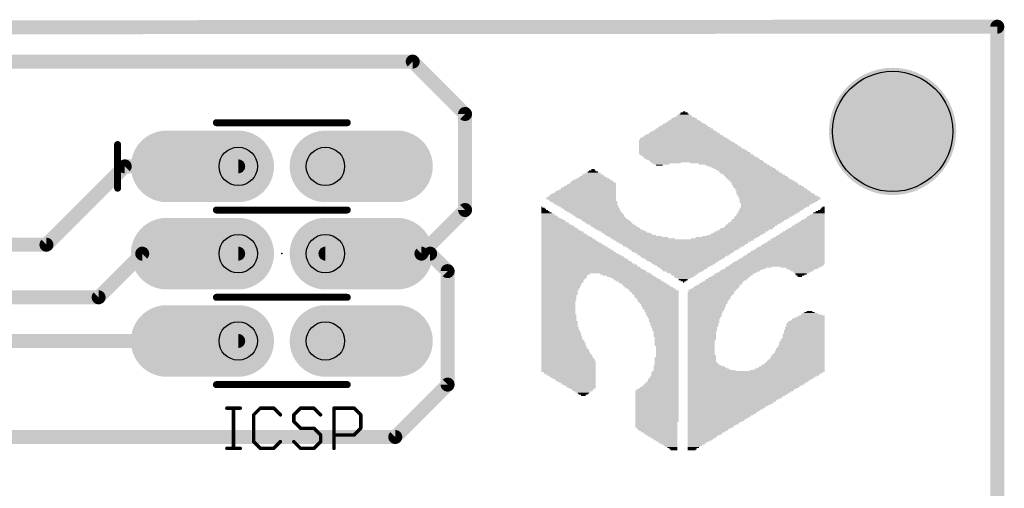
# Model space of a CAD drawing. Extents: x -0.6 to 56.6, y -0.1 to 45.4.
# Tile 11 of 11: x 27.9 to 56.6, y 31.8 to 45.4. Entities that reach past the tile are written whole.
import ezdxf

# ---------------------------------------------------------------- set-up
doc = ezdxf.new("R2010")
doc.units = 0
for name, color, linetype in [('1', 14, 'CONTINUOUS'), ('16', 174, 'CONTINUOUS'), ('17', 94, 'CONTINUOUS'), ('20', 178, 'CONTINUOUS'), ('21', 250, 'CONTINUOUS'), ('23', 178, 'CONTINUOUS'), ('25', 250, 'CONTINUOUS'), ('27', 250, 'CONTINUOUS'), ('29', 250, 'CONTINUOUS'), ('30', 250, 'CONTINUOUS'), ('44', 250, 'CONTINUOUS'), ('51', 250, 'CONTINUOUS')]:
    doc.layers.add(name, color=color, linetype=linetype)

# ---------------------------------------------------------------- blocks, each defined once
blk = doc.blocks.new('RECT')
blk.add_solid([(-0.5, -0.5), (0.5, -0.5), (-0.5, 0.5), (0.5, 0.5)])
blk = doc.blocks.new('OFFSETP100')
at = {"const_width": 1}
blk.add_lwpolyline([(0, 0), (1, 0)], dxfattribs=at)
at = {"const_width": 0.5}
for points in [[(0, 0.25, 1), (0, -0.25)], [(1, -0.25, 1), (1, 0.25)]]:
    blk.add_lwpolyline(points, format="xyb", dxfattribs=at)
blk = doc.blocks.new('ROUNDP')
at = {"const_width": 0.5}
blk.add_lwpolyline([(0, -0.25, 1), (0, 0.25, 1), (0, -0.25)], format="xyb", dxfattribs=at)

msp = doc.modelspace()

# ---------------------------------------------------------------- linework, layer by layer
at = {"layer": '1', "const_width": 0.4064}
for points in [[(56.388, 45.212), (-0.396, 45.179)], [(56.388, 0.127), (56.388, 45.212)], [(28.708, 38.868), (30.988, 41.148)], [(30.988, 41.148), (34.29, 41.148)], [(26.67, 38.868), (28.708, 38.868)], [(30.226, 37.338), (31.496, 38.608)], [(31.496, 38.608), (34.29, 38.608)], [(36.83, 38.608), (39.878, 38.608)], [(39.878, 38.608), (40.386, 38.1)], [(40.386, 38.1), (40.386, 34.798)], [(26.162, 37.338), (30.226, 37.338)], [(34.29, 36.068), (24.13, 36.068)], [(40.386, 34.798), (38.862, 33.274)], [(38.862, 33.274), (26.676, 33.274)]]:
    msp.add_lwpolyline(points, dxfattribs=at)
at = {"layer": '1', "const_width": 0.2032}
for points in [[(56.4896, 45.212, 1), (56.2864, 45.212)], [(56.3881, 45.1104, 1), (56.3879, 45.3136)], [(30.988, 41.2496, 1), (30.988, 41.0464)], [(31.0598, 41.0762, 1), (30.9162, 41.2198)], [(34.29, 41.0464, 1), (34.29, 41.2496)], [(28.6362, 38.9398, 1), (28.7798, 38.7962)], [(28.708, 38.7664, 1), (28.708, 38.9696)], [(31.496, 38.7096, 1), (31.496, 38.5064)], [(31.5678, 38.5362, 1), (31.4242, 38.6798)], [(34.29, 38.5064, 1), (34.29, 38.7096)], [(36.83, 38.7096, 1), (36.83, 38.5064)], [(39.9498, 38.6798, 1), (39.8062, 38.5362)], [(39.878, 38.5064, 1), (39.878, 38.7096)], [(40.4876, 38.1, 1), (40.2844, 38.1)], [(40.3142, 38.0282, 1), (40.4578, 38.1718)], [(30.1542, 37.4098, 1), (30.2978, 37.2662)], [(30.226, 37.2364, 1), (30.226, 37.4396)], [(34.29, 35.9664, 1), (34.29, 36.1696)], [(40.4578, 34.7262, 1), (40.3142, 34.8698)], [(40.2844, 34.798, 1), (40.4876, 34.798)], [(38.7902, 33.3458, 1), (38.9338, 33.2022)], [(38.862, 33.1724, 1), (38.862, 33.3756)]]:
    msp.add_lwpolyline(points, format="xyb", dxfattribs=at)
at = {"layer": '16', "const_width": 0.4064}
for points in [[(56.388, 45.212), (-0.396, 45.179)], [(56.388, 0.127), (56.388, 45.212)], [(12.192, 44.196), (39.37, 44.196)], [(39.37, 44.196), (40.894, 42.672)], [(40.894, 42.672), (40.894, 39.878)], [(40.894, 39.878), (39.624, 38.608)], [(39.624, 38.608), (36.83, 38.608)]]:
    msp.add_lwpolyline(points, dxfattribs=at)
at = {"layer": '16', "const_width": 0.2032}
for points in [[(56.4896, 45.212, 1), (56.2864, 45.212)], [(56.3881, 45.1104, 1), (56.3879, 45.3136)], [(39.4418, 44.2678, 1), (39.2982, 44.1242)], [(39.37, 44.0944, 1), (39.37, 44.2976)], [(40.9956, 42.672, 1), (40.7924, 42.672)], [(40.8222, 42.6002, 1), (40.9658, 42.7438)], [(40.7924, 39.878, 1), (40.9956, 39.878)], [(40.9658, 39.8062, 1), (40.8222, 39.9498)], [(36.83, 38.7096, 1), (36.83, 38.5064)], [(39.5522, 38.6798, 1), (39.6958, 38.5362)], [(39.624, 38.5064, 1), (39.624, 38.7096)]]:
    msp.add_lwpolyline(points, format="xyb", dxfattribs=at)
at = {"layer": '20', "const_width": 0.254}
for points in [[(56.388, 45.212), (-0.462, 45.245)], [(56.388, 0), (56.388, 45.212)]]:
    msp.add_lwpolyline(points, dxfattribs=at)
at = {"layer": '20', "const_width": 0.127}
for points in [[(56.4515, 45.212, 1), (56.3245, 45.212)], [(56.388, 45.1485, 1), (56.388, 45.2755)]]:
    msp.add_lwpolyline(points, format="xyb", dxfattribs=at)
at = {"layer": '20'}
msp.add_circle((53.34, 42.164), 1.75, dxfattribs=at)
at = {"layer": '21', "const_width": 0.2032}
for points in [[(33.655, 42.418), (37.465, 42.418)], [(30.78, 40.513), (30.78, 41.783)], [(37.465, 39.878), (33.655, 39.878)], [(37.465, 37.338), (33.655, 37.338)], [(37.465, 34.798), (33.655, 34.798)]]:
    msp.add_lwpolyline(points, dxfattribs=at)
at = {"layer": '21', "const_width": 0.1016}
for points in [[(33.655, 42.4688, 1), (33.655, 42.3672)], [(37.465, 42.3672, 1), (37.465, 42.4688)], [(30.8308, 41.783, 1), (30.7292, 41.783)], [(30.7292, 40.513, 1), (30.8308, 40.513)], [(33.655, 39.9288, 1), (33.655, 39.8272)], [(37.465, 39.8272, 1), (37.465, 39.9288)], [(33.655, 37.3888, 1), (33.655, 37.2872)], [(37.465, 37.2872, 1), (37.465, 37.3888)], [(33.655, 34.8488, 1), (33.655, 34.7472)], [(37.465, 34.7472, 1), (37.465, 34.8488)]]:
    msp.add_lwpolyline(points, format="xyb", dxfattribs=at)
at = {"layer": '23'}
msp.add_point((35.56, 38.608), dxfattribs=at)
at = {"layer": '27', "const_width": 0.1016}
for points in [[(33.9598, 34.1132), (34.3496, 34.1132)], [(34.1547, 32.9438), (34.1547, 34.1132)], [(34.9343, 34.1132), (34.7394, 33.9183)], [(35.3241, 34.1132), (34.9343, 34.1132)], [(35.519, 33.9183), (35.3241, 34.1132)], [(36.1037, 34.1132), (35.9088, 33.9183)], [(36.4935, 34.1132), (36.1037, 34.1132)], [(36.6884, 33.9183), (36.4935, 34.1132)], [(37.0782, 32.9438), (37.0782, 34.1132)], [(37.0782, 34.1132), (37.6629, 34.1132)], [(37.6629, 34.1132), (37.8578, 33.9183)], [(34.7394, 33.9183), (34.7394, 33.1387)], [(35.9088, 33.9183), (35.9088, 33.7234)], [(37.8578, 33.9183), (37.8578, 33.5285)], [(35.9088, 33.7234), (36.1037, 33.5285)], [(36.1037, 33.5285), (36.4935, 33.5285)], [(36.4935, 33.5285), (36.6884, 33.3336)], [(37.8578, 33.5285), (37.6629, 33.3336)], [(36.6884, 33.3336), (36.6884, 33.1387)], [(37.6629, 33.3336), (37.0782, 33.3336)], [(33.9598, 32.9438), (34.3496, 32.9438)], [(34.7394, 33.1387), (34.9343, 32.9438)], [(34.9343, 32.9438), (35.3241, 32.9438)], [(35.3241, 32.9438), (35.519, 33.1387)], [(36.1037, 32.9438), (35.9088, 33.1387)], [(36.4935, 32.9438), (36.1037, 32.9438)], [(36.6884, 33.1387), (36.4935, 32.9438)]]:
    msp.add_lwpolyline(points, dxfattribs=at)
at = {"layer": '27', "const_width": 0.0508}
for points in [[(33.9598, 34.1386, 1), (33.9598, 34.0878)], [(34.1801, 34.1132, 1), (34.1293, 34.1132)], [(34.3496, 34.0878, 1), (34.3496, 34.1386)], [(34.9343, 34.1386, 1), (34.9343, 34.0878)], [(34.9523, 34.0952, 1), (34.9163, 34.1312)], [(35.3421, 34.1312, 1), (35.3061, 34.0952)], [(35.3241, 34.0878, 1), (35.3241, 34.1386)], [(36.1037, 34.1386, 1), (36.1037, 34.0878)], [(36.1217, 34.0952, 1), (36.0857, 34.1312)], [(36.5115, 34.1312, 1), (36.4755, 34.0952)], [(36.4935, 34.0878, 1), (36.4935, 34.1386)], [(37.1036, 34.1132, 1), (37.0528, 34.1132)], [(37.0782, 34.1386, 1), (37.0782, 34.0878)], [(37.6808, 34.1312, 1), (37.6449, 34.0952)], [(37.6629, 34.0878, 1), (37.6629, 34.1386)], [(34.7214, 33.9363, 1), (34.7574, 33.9003)], [(34.7648, 33.9183, 1), (34.714, 33.9183)], [(35.501, 33.9003, 1), (35.537, 33.9363)], [(35.8908, 33.9363, 1), (35.9268, 33.9003)], [(35.9342, 33.9183, 1), (35.8834, 33.9183)], [(36.6704, 33.9003, 1), (36.7064, 33.9363)], [(37.8832, 33.9183, 1), (37.8324, 33.9183)], [(37.8398, 33.9003, 1), (37.8757, 33.9363)], [(35.9268, 33.7414, 1), (35.8908, 33.7054)], [(35.8834, 33.7234, 1), (35.9342, 33.7234)], [(36.1037, 33.5539, 1), (36.1037, 33.5031)], [(36.0857, 33.5105, 1), (36.1217, 33.5465)], [(36.5115, 33.5465, 1), (36.4755, 33.5105)], [(36.4935, 33.5031, 1), (36.4935, 33.5539)], [(37.8324, 33.5285, 1), (37.8832, 33.5285)], [(37.8757, 33.5105, 1), (37.8398, 33.5465)], [(36.7138, 33.3336, 1), (36.663, 33.3336)], [(36.6704, 33.3156, 1), (36.7064, 33.3516)], [(37.0782, 33.359, 1), (37.0782, 33.3082)], [(37.6449, 33.3516, 1), (37.6808, 33.3156)], [(37.6629, 33.3082, 1), (37.6629, 33.359)], [(33.9598, 32.9692, 1), (33.9598, 32.9184)], [(34.1293, 32.9438, 1), (34.1801, 32.9438)], [(34.3496, 32.9184, 1), (34.3496, 32.9692)], [(34.7574, 33.1567, 1), (34.7214, 33.1207)], [(34.714, 33.1387, 1), (34.7648, 33.1387)], [(34.9343, 32.9692, 1), (34.9343, 32.9184)], [(34.9163, 32.9258, 1), (34.9523, 32.9618)], [(35.3061, 32.9618, 1), (35.3421, 32.9258)], [(35.3241, 32.9184, 1), (35.3241, 32.9692)], [(35.537, 33.1207, 1), (35.501, 33.1567)], [(35.9268, 33.1567, 1), (35.8908, 33.1207)], [(36.1037, 32.9692, 1), (36.1037, 32.9184)], [(36.0857, 32.9258, 1), (36.1217, 32.9618)], [(36.4755, 32.9618, 1), (36.5115, 32.9258)], [(36.4935, 32.9184, 1), (36.4935, 32.9692)], [(36.663, 33.1387, 1), (36.7138, 33.1387)], [(36.7064, 33.1207, 1), (36.6704, 33.1567)], [(37.0528, 32.9438, 1), (37.1036, 32.9438)]]:
    msp.add_lwpolyline(points, format="xyb", dxfattribs=at)
at = {"layer": '29', "const_width": 1.8516}
msp.add_lwpolyline([(53.34, 41.2382, 1), (53.34, 43.0898, 1), (53.34, 41.2382)], format="xyb", dxfattribs=at)
at = {"layer": '30', "const_width": 1.8516}
msp.add_lwpolyline([(53.34, 41.2382, 1), (53.34, 43.0898, 1), (53.34, 41.2382)], format="xyb", dxfattribs=at)
at = {"layer": '44'}
for centre in [(34.29, 41.148), (36.83, 41.148), (34.29, 38.608), (36.83, 38.608), (34.29, 36.068), (36.83, 36.068)]:
    msp.add_circle(centre, 0.5588, dxfattribs=at)

# ---------------------------------------------------------------- block references
at = {"layer": '17', "rotation": 180}
for name, p, xscale, yscale in [('OFFSETP100', (34.29, 41.148), 1.8796, 1.8796), ('OFFSETP100', (34.29, 41.148), 1.8796, 1.8796), ('ROUNDP', (34.29, 41.148), 1.6764, 1.6764), ('ROUNDP', (34.29, 41.148), 1.6764, 1.6764), ('ROUNDP', (34.29, 41.148), 1.6764, 1.6764), ('ROUNDP', (34.29, 41.148), 1.6764, 1.6764), ('ROUNDP', (34.29, 41.148), 1.6764, 1.6764), ('ROUNDP', (34.29, 41.148), 1.6764, 1.6764), ('ROUNDP', (34.29, 41.148), 1.6764, 1.6764), ('ROUNDP', (34.29, 41.148), 1.6764, 1.6764), ('ROUNDP', (34.29, 41.148), 1.6764, 1.6764), ('ROUNDP', (34.29, 41.148), 1.6764, 1.6764), ('ROUNDP', (34.29, 41.148), 1.6764, 1.6764), ('ROUNDP', (34.29, 41.148), 1.6764, 1.6764), ('ROUNDP', (34.29, 41.148), 1.6764, 1.6764), ('ROUNDP', (34.29, 41.148), 1.6764, 1.6764), ('OFFSETP100', (34.29, 38.608), 1.8796, 1.8796), ('OFFSETP100', (34.29, 38.608), 1.8796, 1.8796), ('ROUNDP', (34.29, 38.608), 1.6764, 1.6764), ('ROUNDP', (34.29, 38.608), 1.6764, 1.6764), ('ROUNDP', (34.29, 38.608), 1.6764, 1.6764), ('ROUNDP', (34.29, 38.608), 1.6764, 1.6764), ('ROUNDP', (34.29, 38.608), 1.6764, 1.6764), ('ROUNDP', (34.29, 38.608), 1.6764, 1.6764), ('ROUNDP', (34.29, 38.608), 1.6764, 1.6764), ('ROUNDP', (34.29, 38.608), 1.6764, 1.6764), ('ROUNDP', (34.29, 38.608), 1.6764, 1.6764), ('ROUNDP', (34.29, 38.608), 1.6764, 1.6764), ('ROUNDP', (34.29, 38.608), 1.6764, 1.6764), ('ROUNDP', (34.29, 38.608), 1.6764, 1.6764), ('ROUNDP', (34.29, 38.608), 1.6764, 1.6764), ('ROUNDP', (34.29, 38.608), 1.6764, 1.6764), ('OFFSETP100', (34.29, 36.068), 1.8796, 1.8796), ('OFFSETP100', (34.29, 36.068), 1.8796, 1.8796), ('ROUNDP', (34.29, 36.068), 1.6764, 1.6764), ('ROUNDP', (34.29, 36.068), 1.6764, 1.6764), ('ROUNDP', (34.29, 36.068), 1.6764, 1.6764), ('ROUNDP', (34.29, 36.068), 1.6764, 1.6764), ('ROUNDP', (34.29, 36.068), 1.6764, 1.6764), ('ROUNDP', (34.29, 36.068), 1.6764, 1.6764), ('ROUNDP', (34.29, 36.068), 1.6764, 1.6764), ('ROUNDP', (34.29, 36.068), 1.6764, 1.6764), ('ROUNDP', (34.29, 36.068), 1.6764, 1.6764), ('ROUNDP', (34.29, 36.068), 1.6764, 1.6764), ('ROUNDP', (34.29, 36.068), 1.6764, 1.6764), ('ROUNDP', (34.29, 36.068), 1.6764, 1.6764), ('ROUNDP', (34.29, 36.068), 1.6764, 1.6764), ('ROUNDP', (34.29, 36.068), 1.6764, 1.6764)]:
    msp.add_blockref(name, p, dxfattribs=dict(at, xscale=xscale, yscale=yscale))
at = {"layer": '17'}
for name, p, xscale, yscale in [('OFFSETP100', (36.83, 41.148), 1.8796, 1.8796), ('OFFSETP100', (36.83, 41.148), 1.8796, 1.8796), ('ROUNDP', (36.83, 41.148), 1.6764, 1.6764), ('ROUNDP', (36.83, 41.148), 1.6764, 1.6764), ('ROUNDP', (36.83, 41.148), 1.6764, 1.6764), ('ROUNDP', (36.83, 41.148), 1.6764, 1.6764), ('ROUNDP', (36.83, 41.148), 1.6764, 1.6764), ('ROUNDP', (36.83, 41.148), 1.6764, 1.6764), ('ROUNDP', (36.83, 41.148), 1.6764, 1.6764), ('ROUNDP', (36.83, 41.148), 1.6764, 1.6764), ('ROUNDP', (36.83, 41.148), 1.6764, 1.6764), ('ROUNDP', (36.83, 41.148), 1.6764, 1.6764), ('ROUNDP', (36.83, 41.148), 1.6764, 1.6764), ('ROUNDP', (36.83, 41.148), 1.6764, 1.6764), ('ROUNDP', (36.83, 41.148), 1.6764, 1.6764), ('ROUNDP', (36.83, 41.148), 1.6764, 1.6764), ('OFFSETP100', (36.83, 38.608), 1.8796, 1.8796), ('OFFSETP100', (36.83, 38.608), 1.8796, 1.8796), ('ROUNDP', (36.83, 38.608), 1.6764, 1.6764), ('ROUNDP', (36.83, 38.608), 1.6764, 1.6764), ('ROUNDP', (36.83, 38.608), 1.6764, 1.6764), ('ROUNDP', (36.83, 38.608), 1.6764, 1.6764), ('ROUNDP', (36.83, 38.608), 1.6764, 1.6764), ('ROUNDP', (36.83, 38.608), 1.6764, 1.6764), ('ROUNDP', (36.83, 38.608), 1.6764, 1.6764), ('ROUNDP', (36.83, 38.608), 1.6764, 1.6764), ('ROUNDP', (36.83, 38.608), 1.6764, 1.6764), ('ROUNDP', (36.83, 38.608), 1.6764, 1.6764), ('ROUNDP', (36.83, 38.608), 1.6764, 1.6764), ('ROUNDP', (36.83, 38.608), 1.6764, 1.6764), ('ROUNDP', (36.83, 38.608), 1.6764, 1.6764), ('ROUNDP', (36.83, 38.608), 1.6764, 1.6764), ('OFFSETP100', (36.83, 36.068), 1.8796, 1.8796), ('OFFSETP100', (36.83, 36.068), 1.8796, 1.8796), ('ROUNDP', (36.83, 36.068), 1.6764, 1.6764), ('ROUNDP', (36.83, 36.068), 1.6764, 1.6764), ('ROUNDP', (36.83, 36.068), 1.6764, 1.6764), ('ROUNDP', (36.83, 36.068), 1.6764, 1.6764), ('ROUNDP', (36.83, 36.068), 1.6764, 1.6764), ('ROUNDP', (36.83, 36.068), 1.6764, 1.6764), ('ROUNDP', (36.83, 36.068), 1.6764, 1.6764), ('ROUNDP', (36.83, 36.068), 1.6764, 1.6764), ('ROUNDP', (36.83, 36.068), 1.6764, 1.6764), ('ROUNDP', (36.83, 36.068), 1.6764, 1.6764), ('ROUNDP', (36.83, 36.068), 1.6764, 1.6764), ('ROUNDP', (36.83, 36.068), 1.6764, 1.6764), ('ROUNDP', (36.83, 36.068), 1.6764, 1.6764), ('ROUNDP', (36.83, 36.068), 1.6764, 1.6764)]:
    msp.add_blockref(name, p, dxfattribs=dict(at, xscale=xscale, yscale=yscale))
at = {"layer": '25', "yscale": 0.033}
for p, xscale in [((47.2725, 42.702), 0.198), ((47.2725, 42.735), 0.066), ((47.2725, 42.405), 1.122), ((47.2725, 42.438), 0.99), ((47.2725, 42.471), 0.924), ((47.2725, 42.504), 0.792), ((47.2725, 42.537), 0.726), ((47.2725, 42.57), 0.594), ((47.2725, 42.603), 0.462), ((47.2725, 42.636), 0.396), ((47.2725, 42.669), 0.264), ((47.256, 42.141), 1.947), ((47.2725, 42.174), 1.848), ((47.2725, 42.207), 1.716), ((47.2725, 42.24), 1.65), ((47.2725, 42.273), 1.518), ((47.256, 42.306), 1.419), ((47.2725, 42.339), 1.32), ((47.2725, 42.372), 1.254), ((47.2725, 41.91), 2.64), ((47.3055, 41.877), 2.706), ((47.3385, 41.844), 2.772), ((47.2725, 41.943), 2.574), ((47.256, 41.976), 2.475), ((47.256, 42.009), 2.343), ((47.256, 42.042), 2.277), ((47.256, 42.075), 2.145), ((47.2725, 42.108), 2.046), ((47.355, 41.811), 2.805), ((47.388, 41.778), 2.871), ((47.4045, 41.745), 2.904), ((47.4375, 41.712), 2.97), ((47.454, 41.679), 3.003), ((47.487, 41.646), 3.069), ((47.52, 41.613), 3.135), ((47.5365, 41.58), 3.168), ((47.5695, 41.547), 3.234), ((47.586, 41.514), 3.267), ((47.6355, 41.481), 3.3), ((47.685, 41.448), 3.267), ((47.7345, 41.415), 3.3), ((47.784, 41.382), 3.333), ((47.8335, 41.349), 3.3), ((47.8995, 41.316), 3.3), ((47.9325, 41.283), 3.3), ((44.616, 40.986), 0.297), ((44.5995, 41.019), 0.198), ((44.616, 41.052), 0.099), ((46.7445, 41.25), 0.858), ((46.6125, 41.217), 0.462), ((46.5465, 41.184), 0.198), ((48.5265, 41.25), 2.178), ((48.6915, 41.217), 1.98), ((48.8235, 41.184), 1.848), ((48.873, 41.151), 1.815), ((48.9555, 41.118), 1.782), ((49.0215, 41.085), 1.782), ((49.071, 41.052), 1.749), ((49.137, 41.019), 1.749), ((49.17, 40.986), 1.749), ((44.5995, 40.689), 1.254), ((44.5995, 40.722), 1.188), ((44.5995, 40.755), 1.056), ((44.616, 40.788), 0.957), ((44.616, 40.821), 0.825), ((44.5995, 40.854), 0.726), ((44.616, 40.887), 0.627), ((44.5995, 40.92), 0.528), ((44.616, 40.953), 0.429), ((49.2195, 40.953), 1.782), ((49.269, 40.92), 1.749), ((49.3185, 40.887), 1.782), ((49.368, 40.854), 1.815), ((49.401, 40.821), 1.815), ((49.434, 40.788), 1.815), ((49.4835, 40.755), 1.848), ((49.533, 40.722), 1.881), ((49.5825, 40.689), 1.914), ((44.418, 40.425), 1.749), ((44.451, 40.458), 1.683), ((44.484, 40.491), 1.617), ((44.5005, 40.524), 1.584), ((44.5335, 40.557), 1.518), ((44.5665, 40.59), 1.452), ((44.583, 40.623), 1.419), ((44.616, 40.656), 1.353), ((49.6155, 40.656), 1.914), ((49.632, 40.623), 1.947), ((49.6815, 40.59), 1.98), ((49.7145, 40.557), 2.046), ((49.7475, 40.524), 2.046), ((49.797, 40.491), 2.079), ((49.8135, 40.458), 2.112), ((49.863, 40.425), 2.145), ((44.2695, 40.227), 2.046), ((44.286, 40.194), 2.013), ((44.3025, 40.26), 1.98), ((44.319, 40.293), 1.947), ((44.319, 40.161), 1.947), ((44.3355, 40.326), 1.914), ((44.352, 40.128), 1.947), ((44.3685, 40.359), 1.848), ((44.4015, 40.392), 1.782), ((49.8795, 40.392), 2.178), ((49.9125, 40.359), 2.244), ((49.9455, 40.326), 2.244), ((49.9785, 40.293), 2.31), ((50.028, 40.26), 2.343), ((50.0445, 40.227), 2.376), ((50.061, 40.194), 2.343), ((50.028, 40.161), 2.277), ((50.0115, 40.128), 2.244), ((43.131, 39.963), 0.033), ((43.164, 39.93), 0.099), ((43.1805, 39.897), 0.132), ((43.2135, 39.864), 0.198), ((43.23, 39.831), 0.231), ((44.385, 40.095), 1.881), ((44.4015, 40.062), 1.848), ((44.4345, 40.029), 1.782), ((44.484, 39.996), 1.749), ((44.517, 39.963), 1.683), ((44.55, 39.93), 1.683), ((44.583, 39.897), 1.617), ((44.616, 39.864), 1.617), ((44.649, 39.831), 1.551), ((49.764, 39.864), 1.815), ((49.7475, 39.831), 1.782), ((49.9785, 40.095), 2.178), ((49.83, 39.93), 1.881), ((49.8135, 39.897), 1.848), ((49.962, 40.062), 2.079), ((49.929, 40.029), 2.013), ((49.9125, 39.996), 1.98), ((49.8795, 39.963), 1.914), ((51.2325, 39.831), 0.264), ((51.2655, 39.864), 0.198), ((51.2985, 39.897), 0.132), ((51.315, 39.93), 0.099), ((51.3315, 39.963), 0.066), ((43.263, 39.798), 0.297), ((43.296, 39.765), 0.363), ((43.3125, 39.732), 0.396), ((43.3455, 39.699), 0.462), ((43.362, 39.666), 0.495), ((43.395, 39.633), 0.561), ((43.428, 39.6), 0.627), ((43.461, 39.567), 0.693), ((44.6985, 39.798), 1.518), ((44.7315, 39.765), 1.518), ((44.781, 39.732), 1.485), ((44.7975, 39.699), 1.452), ((44.847, 39.666), 1.419), ((44.8965, 39.633), 1.386), ((44.946, 39.6), 1.353), ((44.9955, 39.567), 1.386), ((49.4505, 39.6), 1.584), ((49.4175, 39.567), 1.518), ((49.533, 39.666), 1.617), ((49.5165, 39.633), 1.584), ((49.5825, 39.699), 1.65), ((49.632, 39.732), 1.683), ((49.698, 39.798), 1.749), ((49.6815, 39.765), 1.716), ((51.018, 39.567), 0.693), ((51.051, 39.6), 0.627), ((51.084, 39.633), 0.561), ((51.1005, 39.666), 0.528), ((51.117, 39.699), 0.495), ((51.15, 39.732), 0.429), ((51.183, 39.765), 0.363), ((51.1995, 39.798), 0.33), ((43.4775, 39.534), 0.726), ((43.5105, 39.501), 0.792), ((43.527, 39.468), 0.825), ((43.56, 39.435), 0.891), ((43.593, 39.402), 0.957), ((43.6095, 39.369), 0.99), ((43.6425, 39.336), 1.056), ((43.659, 39.303), 1.089), ((43.692, 39.27), 1.155), ((45.045, 39.534), 1.353), ((45.078, 39.501), 1.353), ((45.1275, 39.468), 1.32), ((45.1935, 39.435), 1.32), ((45.2265, 39.402), 1.32), ((45.2925, 39.369), 1.32), ((45.3255, 39.336), 1.32), ((45.3915, 39.303), 1.32), ((45.4575, 39.27), 1.32), ((48.972, 39.27), 1.485), ((49.0215, 39.303), 1.452), ((49.0875, 39.336), 1.518), ((49.1535, 39.369), 1.452), ((49.1865, 39.402), 1.452), ((49.236, 39.435), 1.485), ((49.269, 39.468), 1.485), ((49.3185, 39.501), 1.518), ((49.3845, 39.534), 1.518), ((50.787, 39.27), 1.155), ((50.8035, 39.303), 1.122), ((50.8365, 39.336), 1.056), ((50.8695, 39.369), 0.99), ((50.886, 39.402), 0.957), ((50.919, 39.435), 0.891), ((50.9355, 39.468), 0.858), ((50.9685, 39.501), 0.792), ((51.0015, 39.534), 0.726), ((43.725, 39.237), 1.221), ((43.7415, 39.204), 1.254), ((43.7745, 39.171), 1.32), ((43.791, 39.138), 1.353), ((43.824, 39.105), 1.419), ((43.857, 39.072), 1.485), ((43.8735, 39.039), 1.518), ((43.9065, 39.006), 1.584), ((43.923, 38.973), 1.617), ((45.5235, 39.237), 1.32), ((45.5895, 39.204), 1.386), ((45.6555, 39.171), 1.386), ((45.7215, 39.138), 1.452), ((45.837, 39.105), 1.551), ((45.969, 39.072), 1.683), ((46.0845, 39.039), 1.848), ((47.256, 39.006), 4.059), ((47.256, 38.973), 3.927), ((48.3945, 39.039), 1.848), ((48.4935, 39.072), 1.782), ((48.6255, 39.105), 1.65), ((48.708, 39.138), 1.551), ((48.7905, 39.171), 1.518), ((48.8565, 39.204), 1.518), ((48.906, 39.237), 1.485), ((50.5395, 38.973), 1.65), ((50.5725, 39.006), 1.584), ((50.589, 39.039), 1.551), ((50.622, 39.072), 1.485), ((50.655, 39.105), 1.419), ((50.6715, 39.138), 1.386), ((50.7045, 39.171), 1.32), ((50.721, 39.204), 1.287), ((50.754, 39.237), 1.221), ((43.956, 38.94), 1.683), ((43.989, 38.907), 1.749), ((44.0055, 38.874), 1.782), ((44.0385, 38.841), 1.848), ((44.0715, 38.808), 1.914), ((44.088, 38.775), 1.947), ((44.121, 38.742), 2.013), ((44.154, 38.709), 2.079), ((47.2395, 38.94), 3.828), ((47.256, 38.907), 3.729), ((47.256, 38.874), 3.597), ((47.256, 38.841), 3.531), ((47.256, 38.808), 3.399), ((47.256, 38.775), 3.267), ((47.256, 38.742), 3.201), ((47.256, 38.709), 3.069), ((50.325, 38.709), 2.079), ((50.358, 38.742), 2.013), ((50.3745, 38.775), 1.98), ((50.4075, 38.808), 1.914), ((50.4405, 38.841), 1.848), ((50.457, 38.874), 1.815), ((50.49, 38.907), 1.749), ((50.523, 38.94), 1.683), ((44.1705, 38.676), 2.112), ((44.2035, 38.643), 2.178), ((44.22, 38.61), 2.211), ((44.253, 38.577), 2.277), ((44.286, 38.544), 2.343), ((44.319, 38.511), 2.409), ((44.3355, 38.478), 2.442), ((44.3685, 38.445), 2.508), ((44.385, 38.412), 2.541), ((47.2395, 38.676), 2.97), ((47.256, 38.643), 2.871), ((47.256, 38.61), 2.739), ((47.256, 38.577), 2.673), ((47.256, 38.544), 2.541), ((47.2395, 38.511), 2.442), ((47.256, 38.478), 2.343), ((47.256, 38.445), 2.211), ((47.2395, 38.412), 2.112), ((50.094, 38.412), 2.541), ((50.1105, 38.445), 2.508), ((50.1435, 38.478), 2.442), ((50.1765, 38.511), 2.376), ((50.193, 38.544), 2.343), ((50.226, 38.577), 2.277), ((50.2425, 38.61), 2.244), ((50.2755, 38.643), 2.178), ((50.292, 38.676), 2.145), ((44.418, 38.379), 2.607), ((44.4345, 38.346), 2.64), ((44.4675, 38.313), 2.706), ((44.5005, 38.28), 2.772), ((44.517, 38.247), 2.805), ((44.55, 38.214), 2.871), ((44.5665, 38.181), 2.904), ((44.5995, 38.148), 2.97), ((44.6325, 38.115), 3.036), ((47.256, 38.379), 2.013), ((47.256, 38.346), 1.881), ((47.256, 38.313), 1.815), ((47.256, 38.28), 1.683), ((47.256, 38.247), 1.551), ((47.2395, 38.214), 1.452), ((47.256, 38.181), 1.353), ((47.2395, 38.148), 1.254), ((47.2395, 38.115), 1.188), ((48.906, 38.115), 1.155), ((48.972, 38.148), 1.155), ((49.0545, 38.181), 1.188), ((49.1535, 38.214), 1.32), ((49.929, 38.247), 2.739), ((49.962, 38.28), 2.739), ((50.0115, 38.313), 2.706), ((50.028, 38.346), 2.673), ((50.061, 38.379), 2.607), ((50.655, 38.214), 1.155), ((50.7045, 38.181), 0.924), ((50.688, 38.148), 0.759), ((50.7045, 38.115), 0.66), ((44.649, 38.082), 3.069), ((44.682, 38.049), 3.135), ((43.824, 38.016), 1.419), ((43.791, 37.983), 1.353), ((43.7745, 37.95), 1.32), ((43.7745, 37.917), 1.32), ((43.758, 37.884), 1.287), ((43.7415, 37.851), 1.254), ((43.725, 37.818), 1.221), ((45.573, 38.016), 1.485), ((45.6225, 37.983), 1.452), ((45.7215, 37.95), 1.386), ((45.7875, 37.917), 1.32), ((45.8535, 37.884), 1.32), ((45.903, 37.851), 1.353), ((45.9525, 37.818), 1.32), ((47.256, 38.082), 1.023), ((47.2395, 38.049), 0.924), ((47.2725, 38.016), 0.792), ((47.256, 37.983), 0.693), ((47.2725, 37.95), 0.594), ((47.256, 37.917), 0.495), ((47.256, 37.884), 0.363), ((47.2395, 37.851), 0.264), ((47.256, 37.818), 0.165), ((48.444, 37.818), 1.155), ((48.4935, 37.851), 1.188), ((48.543, 37.884), 1.155), ((48.576, 37.917), 1.155), ((48.6255, 37.95), 1.122), ((48.6915, 37.983), 1.122), ((48.7245, 38.016), 1.122), ((48.7905, 38.049), 1.122), ((48.8565, 38.082), 1.122), ((50.7045, 38.082), 0.528), ((50.688, 38.049), 0.429), ((50.6715, 38.016), 0.33), ((50.655, 37.983), 0.231), ((50.6385, 37.95), 0.132), ((43.725, 37.785), 1.221), ((43.7085, 37.752), 1.188), ((43.692, 37.719), 1.155), ((43.692, 37.686), 1.155), ((43.6755, 37.653), 1.122), ((43.6755, 37.62), 1.122), ((43.659, 37.587), 1.089), ((43.659, 37.554), 1.089), ((46.0185, 37.785), 1.32), ((46.068, 37.752), 1.353), ((46.1175, 37.719), 1.32), ((46.167, 37.686), 1.353), ((46.2, 37.653), 1.353), ((46.2495, 37.62), 1.386), ((46.3155, 37.587), 1.386), ((46.3485, 37.554), 1.386), ((47.256, 37.785), 0.033), ((48.0975, 37.554), 1.386), ((48.147, 37.587), 1.353), ((48.1965, 37.62), 1.32), ((48.2295, 37.653), 1.32), ((48.2625, 37.686), 1.254), ((48.3285, 37.719), 1.254), ((48.345, 37.752), 1.221), ((48.3945, 37.785), 1.188), ((43.6425, 37.521), 1.056), ((43.6425, 37.488), 1.056), ((43.6425, 37.455), 1.056), ((43.6425, 37.422), 1.056), ((43.626, 37.389), 1.023), ((43.626, 37.356), 1.023), ((43.626, 37.323), 1.023), ((43.626, 37.29), 1.023), ((43.626, 37.257), 1.023), ((46.398, 37.521), 1.419), ((46.4145, 37.488), 1.386), ((46.431, 37.455), 1.353), ((46.4475, 37.422), 1.32), ((46.464, 37.389), 1.287), ((46.464, 37.356), 1.287), ((46.4805, 37.323), 1.254), ((46.497, 37.29), 1.221), ((46.5135, 37.257), 1.188), ((48.048, 37.488), 1.353), ((48.048, 37.455), 1.353), ((48.0315, 37.422), 1.32), ((48.015, 37.389), 1.287), ((47.9985, 37.356), 1.254), ((47.9985, 37.323), 1.254), ((47.982, 37.29), 1.221), ((47.9655, 37.257), 1.188), ((48.081, 37.521), 1.353), ((43.6095, 37.224), 0.99), ((43.6095, 37.191), 0.99), ((43.6095, 37.158), 0.99), ((43.6095, 37.125), 0.99), ((43.6095, 37.092), 0.99), ((43.6095, 37.059), 0.99), ((43.6095, 37.026), 0.99), ((43.6095, 36.993), 0.99), ((43.6095, 36.96), 0.99), ((46.5135, 37.224), 1.188), ((46.53, 37.191), 1.155), ((46.5465, 37.158), 1.122), ((46.563, 37.125), 1.089), ((46.563, 37.092), 1.089), ((46.5795, 37.059), 1.056), ((46.5795, 37.026), 1.056), ((46.596, 36.993), 1.023), ((46.6125, 36.96), 0.99), ((47.9655, 37.224), 1.188), ((47.949, 37.191), 1.155), ((47.949, 37.158), 1.155), ((47.9325, 37.125), 1.122), ((47.9325, 37.092), 1.122), ((47.916, 37.059), 1.089), ((47.916, 37.026), 1.089), ((47.8995, 36.993), 1.056), ((47.8995, 36.96), 1.056), ((43.6095, 36.927), 0.99), ((43.6095, 36.894), 0.99), ((43.6095, 36.861), 0.99), ((43.626, 36.828), 1.023), ((43.626, 36.795), 1.023), ((43.626, 36.762), 1.023), ((43.626, 36.729), 1.023), ((43.626, 36.696), 1.023), ((46.6125, 36.927), 0.99), ((46.629, 36.894), 0.957), ((46.629, 36.861), 0.957), ((46.6455, 36.828), 0.924), ((46.6455, 36.795), 0.924), ((46.662, 36.762), 0.891), ((46.662, 36.729), 0.891), ((46.6785, 36.696), 0.858), ((47.883, 36.927), 1.023), ((47.883, 36.894), 1.023), ((47.8665, 36.861), 0.99), ((47.8665, 36.828), 0.99), ((47.8665, 36.795), 0.99), ((47.85, 36.762), 0.957), ((47.85, 36.729), 0.957), ((47.8335, 36.696), 0.924), ((50.886, 36.696), 0.957), ((50.919, 36.729), 0.891), ((50.952, 36.762), 0.825), ((50.985, 36.795), 0.759), ((50.9685, 36.828), 0.594), ((50.9355, 36.861), 0.462), ((50.919, 36.894), 0.297), ((50.919, 36.927), 0.165), ((43.626, 36.663), 1.023), ((43.6425, 36.63), 1.056), ((43.6425, 36.597), 1.056), ((43.6425, 36.564), 1.056), ((43.6425, 36.531), 1.056), ((43.6425, 36.498), 1.056), ((43.659, 36.465), 1.089), ((43.659, 36.432), 1.089), ((43.659, 36.399), 1.089), ((46.6785, 36.663), 0.858), ((46.6785, 36.63), 0.858), ((46.695, 36.597), 0.825), ((46.695, 36.564), 0.825), ((46.695, 36.531), 0.825), ((46.7115, 36.498), 0.792), ((46.7115, 36.465), 0.792), ((46.728, 36.432), 0.759), ((46.728, 36.399), 0.759), ((47.8335, 36.663), 0.924), ((47.8335, 36.63), 0.924), ((47.8335, 36.597), 0.924), ((47.817, 36.564), 0.891), ((47.817, 36.531), 0.891), ((47.817, 36.498), 0.891), ((47.8005, 36.465), 0.858), ((47.8005, 36.432), 0.858), ((47.8005, 36.399), 0.858), ((50.787, 36.465), 1.155), ((50.787, 36.432), 1.155), ((50.787, 36.399), 1.155), ((50.8035, 36.564), 1.122), ((50.8035, 36.531), 1.122), ((50.8035, 36.498), 1.122), ((50.82, 36.597), 1.089), ((50.8365, 36.63), 1.056), ((50.8695, 36.663), 0.99), ((43.6755, 36.366), 1.122), ((43.6755, 36.333), 1.122), ((43.692, 36.3), 1.155), ((43.692, 36.267), 1.155), ((43.692, 36.234), 1.155), ((43.7085, 36.201), 1.188), ((43.7085, 36.168), 1.188), ((43.7085, 36.135), 1.188), ((43.725, 36.102), 1.221), ((46.728, 36.366), 0.759), ((46.7445, 36.333), 0.726), ((46.7445, 36.3), 0.726), ((46.7445, 36.267), 0.726), ((46.7445, 36.234), 0.726), ((46.7445, 36.201), 0.726), ((46.761, 36.168), 0.693), ((46.761, 36.135), 0.693), ((46.761, 36.102), 0.693), ((47.8005, 36.366), 0.858), ((47.784, 36.333), 0.825), ((47.784, 36.3), 0.825), ((47.784, 36.267), 0.825), ((47.784, 36.234), 0.825), ((47.784, 36.201), 0.825), ((47.784, 36.168), 0.825), ((47.784, 36.135), 0.825), ((47.784, 36.102), 0.825), ((50.721, 36.102), 1.287), ((50.7375, 36.135), 1.254), ((50.754, 36.267), 1.221), ((50.754, 36.234), 1.221), ((50.754, 36.201), 1.221), ((50.754, 36.168), 1.221), ((50.7705, 36.366), 1.188), ((50.7705, 36.333), 1.188), ((50.7705, 36.3), 1.188), ((43.7415, 36.069), 1.254), ((43.7415, 36.036), 1.254), ((43.758, 36.003), 1.287), ((43.758, 35.97), 1.287), ((43.758, 35.937), 1.287), ((43.7745, 35.904), 1.32), ((43.7745, 35.871), 1.32), ((43.791, 35.838), 1.353), ((46.761, 36.069), 0.693), ((46.761, 36.036), 0.693), ((46.761, 36.003), 0.693), ((46.761, 35.97), 0.693), ((46.761, 35.937), 0.693), ((46.7775, 35.904), 0.66), ((46.7775, 35.871), 0.66), ((46.7775, 35.838), 0.66), ((47.7675, 36.069), 0.792), ((47.7675, 36.036), 0.792), ((47.7675, 36.003), 0.792), ((47.7675, 35.97), 0.792), ((47.7675, 35.937), 0.792), ((47.7675, 35.904), 0.792), ((47.7675, 35.871), 0.792), ((47.7675, 35.838), 0.792), ((50.655, 35.838), 1.419), ((50.6715, 35.871), 1.386), ((50.688, 35.937), 1.353), ((50.688, 35.904), 1.353), ((50.7045, 36.036), 1.32), ((50.7045, 36.003), 1.32), ((50.7045, 35.97), 1.32), ((50.721, 36.069), 1.287), ((43.8075, 35.805), 1.386), ((43.8075, 35.772), 1.386), ((43.824, 35.739), 1.419), ((43.824, 35.706), 1.419), ((43.8405, 35.673), 1.452), ((43.857, 35.64), 1.485), ((43.857, 35.607), 1.485), ((43.8735, 35.574), 1.518), ((43.89, 35.541), 1.551), ((46.761, 35.574), 0.693), ((46.761, 35.541), 0.693), ((46.7775, 35.805), 0.66), ((46.7775, 35.772), 0.66), ((46.7775, 35.739), 0.66), ((46.7775, 35.706), 0.66), ((46.7775, 35.673), 0.66), ((46.7775, 35.64), 0.66), ((46.7775, 35.607), 0.66), ((47.7675, 35.805), 0.792), ((47.7675, 35.772), 0.792), ((47.7675, 35.739), 0.792), ((47.7675, 35.706), 0.792), ((47.7675, 35.673), 0.792), ((47.784, 35.64), 0.825), ((47.784, 35.607), 0.825), ((47.784, 35.574), 0.825), ((47.784, 35.541), 0.825), ((50.556, 35.541), 1.617), ((50.5725, 35.574), 1.584), ((50.589, 35.64), 1.551), ((50.589, 35.607), 1.551), ((50.6055, 35.673), 1.518), ((50.622, 35.706), 1.485), ((50.6385, 35.772), 1.452), ((50.6385, 35.739), 1.452), ((50.655, 35.805), 1.419), ((43.89, 35.508), 1.551), ((43.9065, 35.475), 1.584), ((43.9065, 35.442), 1.584), ((43.9065, 35.409), 1.584), ((43.9065, 35.376), 1.584), ((43.9065, 35.343), 1.584), ((43.9065, 35.31), 1.584), ((43.9065, 35.277), 1.584), ((43.9065, 35.244), 1.584), ((46.7445, 35.343), 0.726), ((46.7445, 35.31), 0.726), ((46.7445, 35.277), 0.726), ((46.7445, 35.244), 0.726), ((46.761, 35.508), 0.693), ((46.761, 35.475), 0.693), ((46.761, 35.442), 0.693), ((46.761, 35.409), 0.693), ((46.761, 35.376), 0.693), ((47.784, 35.508), 0.825), ((47.784, 35.475), 0.825), ((47.8005, 35.442), 0.858), ((47.817, 35.409), 0.891), ((47.8335, 35.376), 0.924), ((47.8665, 35.343), 0.99), ((47.916, 35.31), 1.089), ((47.949, 35.277), 1.155), ((47.982, 35.244), 1.221), ((50.3415, 35.244), 2.046), ((50.3745, 35.277), 1.98), ((50.4075, 35.31), 1.914), ((50.4405, 35.343), 1.848), ((50.457, 35.376), 1.815), ((50.49, 35.409), 1.749), ((50.5065, 35.442), 1.716), ((50.523, 35.475), 1.683), ((50.5395, 35.508), 1.65), ((43.9065, 35.211), 1.584), ((43.9065, 35.178), 1.584), ((43.9395, 35.145), 1.518), ((43.956, 35.112), 1.485), ((43.989, 35.079), 1.419), ((44.022, 35.046), 1.353), ((44.0385, 35.013), 1.32), ((44.0715, 34.98), 1.254), ((46.6785, 34.98), 0.858), ((46.695, 35.046), 0.825), ((46.695, 35.013), 0.825), ((46.7115, 35.145), 0.792), ((46.7115, 35.112), 0.792), ((46.7115, 35.079), 0.792), ((46.728, 35.178), 0.759), ((46.7445, 35.211), 0.726), ((48.0645, 35.211), 1.386), ((49.368, 35.178), 3.993), ((49.335, 35.145), 3.927), ((49.302, 35.112), 3.861), ((49.2855, 35.079), 3.828), ((49.2525, 35.046), 3.762), ((49.2195, 35.013), 3.696), ((49.203, 34.98), 3.663), ((50.2755, 35.211), 2.178), ((44.1045, 34.947), 1.188), ((44.121, 34.914), 1.155), ((44.154, 34.881), 1.089), ((44.187, 34.848), 1.023), ((44.2035, 34.815), 0.99), ((44.2365, 34.782), 0.924), ((44.2695, 34.749), 0.858), ((44.286, 34.716), 0.825), ((44.3025, 34.683), 0.726), ((46.53, 34.683), 1.155), ((46.5465, 34.716), 1.122), ((46.5795, 34.749), 1.056), ((46.596, 34.782), 1.023), ((46.6125, 34.815), 0.99), ((46.629, 34.848), 0.957), ((46.6455, 34.881), 0.924), ((46.662, 34.947), 0.891), ((46.662, 34.914), 0.891), ((49.17, 34.947), 3.597), ((49.137, 34.914), 3.531), ((49.1205, 34.881), 3.498), ((49.0875, 34.848), 3.432), ((49.071, 34.815), 3.399), ((49.038, 34.782), 3.333), ((49.005, 34.749), 3.267), ((48.9885, 34.716), 3.234), ((48.9555, 34.683), 3.168), ((44.319, 34.65), 0.627), ((44.319, 34.617), 0.561), ((44.319, 34.584), 0.429), ((44.3355, 34.551), 0.33), ((44.3355, 34.518), 0.264), ((44.3355, 34.485), 0.132), ((46.4805, 34.617), 1.254), ((46.4805, 34.584), 1.254), ((46.4805, 34.551), 1.254), ((46.4805, 34.518), 1.254), ((46.4805, 34.485), 1.254), ((46.4805, 34.452), 1.254), ((46.4805, 34.419), 1.254), ((46.4805, 34.386), 1.254), ((46.497, 34.65), 1.221), ((48.9225, 34.65), 3.102), ((48.906, 34.617), 3.069), ((48.873, 34.584), 3.003), ((48.84, 34.551), 2.937), ((48.8235, 34.518), 2.904), ((48.7905, 34.485), 2.838), ((48.7575, 34.452), 2.772), ((48.741, 34.419), 2.739), ((48.708, 34.386), 2.673), ((46.4805, 34.353), 1.254), ((46.4805, 34.32), 1.254), ((46.4805, 34.287), 1.254), ((46.4805, 34.254), 1.254), ((46.4805, 34.221), 1.254), ((46.4805, 34.188), 1.254), ((46.4805, 34.155), 1.254), ((46.4805, 34.122), 1.254), ((48.675, 34.353), 2.607), ((48.6585, 34.32), 2.574), ((48.6255, 34.287), 2.508), ((48.609, 34.254), 2.475), ((48.576, 34.221), 2.409), ((48.543, 34.188), 2.343), ((48.51, 34.155), 2.277), ((48.4935, 34.122), 2.244), ((46.4805, 34.089), 1.254), ((46.4805, 34.056), 1.254), ((46.4805, 34.023), 1.254), ((46.4805, 33.99), 1.254), ((46.4805, 33.957), 1.254), ((46.4805, 33.924), 1.254), ((46.4805, 33.891), 1.254), ((46.4805, 33.858), 1.254), ((46.4805, 33.825), 1.254), ((48.4605, 34.089), 2.178), ((48.4275, 34.056), 2.112), ((48.411, 34.023), 2.079), ((48.378, 33.99), 2.013), ((48.3615, 33.957), 1.98), ((48.3285, 33.924), 1.914), ((48.2955, 33.891), 1.848), ((48.279, 33.858), 1.815), ((48.246, 33.825), 1.749), ((46.4805, 33.792), 1.254), ((46.4805, 33.759), 1.254), ((46.4805, 33.726), 1.254), ((46.464, 33.693), 1.221), ((46.464, 33.66), 1.221), ((46.464, 33.627), 1.221), ((46.464, 33.594), 1.221), ((46.464, 33.561), 1.221), ((46.4805, 33.528), 1.188), ((48.213, 33.792), 1.683), ((48.1965, 33.759), 1.65), ((48.1635, 33.726), 1.584), ((48.1305, 33.693), 1.518), ((48.114, 33.66), 1.485), ((48.081, 33.627), 1.419), ((48.048, 33.594), 1.353), ((48.0315, 33.561), 1.32), ((47.9985, 33.528), 1.254), ((46.497, 33.495), 1.155), ((46.5135, 33.462), 1.122), ((46.5465, 33.429), 1.056), ((46.5795, 33.396), 0.99), ((46.596, 33.363), 0.957), ((46.629, 33.33), 0.891), ((46.6455, 33.297), 0.858), ((46.6785, 33.264), 0.792), ((47.9655, 33.495), 1.188), ((47.949, 33.462), 1.155), ((47.916, 33.429), 1.089), ((47.883, 33.396), 1.023), ((47.8665, 33.363), 0.99), ((47.8335, 33.33), 0.924), ((47.8005, 33.297), 0.858), ((47.784, 33.264), 0.825), ((46.7115, 33.231), 0.726), ((46.728, 33.198), 0.693), ((46.761, 33.165), 0.627), ((46.794, 33.132), 0.561), ((46.8105, 33.099), 0.528), ((46.8435, 33.066), 0.462), ((46.8765, 33.033), 0.396), ((46.893, 33), 0.363), ((46.926, 32.967), 0.297), ((47.751, 33.231), 0.759), ((47.7345, 33.198), 0.726), ((47.7015, 33.165), 0.66), ((47.6685, 33.132), 0.594), ((47.6355, 33.099), 0.528), ((47.619, 33.066), 0.495), ((47.586, 33.033), 0.429), ((47.553, 33), 0.363), ((47.5365, 32.967), 0.33), ((46.959, 32.934), 0.231), ((46.9755, 32.901), 0.198), ((47.5035, 32.934), 0.264), ((47.487, 32.901), 0.231)]:
    msp.add_blockref('RECT', p, dxfattribs=dict(at, xscale=xscale))
at = {"layer": '29', "xscale": 2.0828, "yscale": 2.0828, "rotation": 180}
for p in [(34.29, 41.148), (34.29, 38.608), (34.29, 36.068)]:
    msp.add_blockref('OFFSETP100', p, dxfattribs=at)
at = {"layer": '29', "xscale": 2.0828, "yscale": 2.0828}
for p in [(36.83, 41.148), (36.83, 38.608), (36.83, 36.068)]:
    msp.add_blockref('OFFSETP100', p, dxfattribs=at)
at = {"layer": '30', "xscale": 2.0828, "yscale": 2.0828, "rotation": 180}
for p in [(34.29, 41.148), (34.29, 38.608), (34.29, 36.068)]:
    msp.add_blockref('OFFSETP100', p, dxfattribs=at)
at = {"layer": '30', "xscale": 2.0828, "yscale": 2.0828}
for p in [(36.83, 41.148), (36.83, 38.608), (36.83, 36.068)]:
    msp.add_blockref('OFFSETP100', p, dxfattribs=at)
at = {"layer": '51', "xscale": 0.508, "yscale": 0.508, "rotation": 270}
for p in [(34.29, 41.148), (36.83, 41.148), (34.29, 38.608), (36.83, 38.608), (34.29, 36.068), (36.83, 36.068)]:
    msp.add_blockref('RECT', p, dxfattribs=at)

doc.saveas('drawing.dxf')
